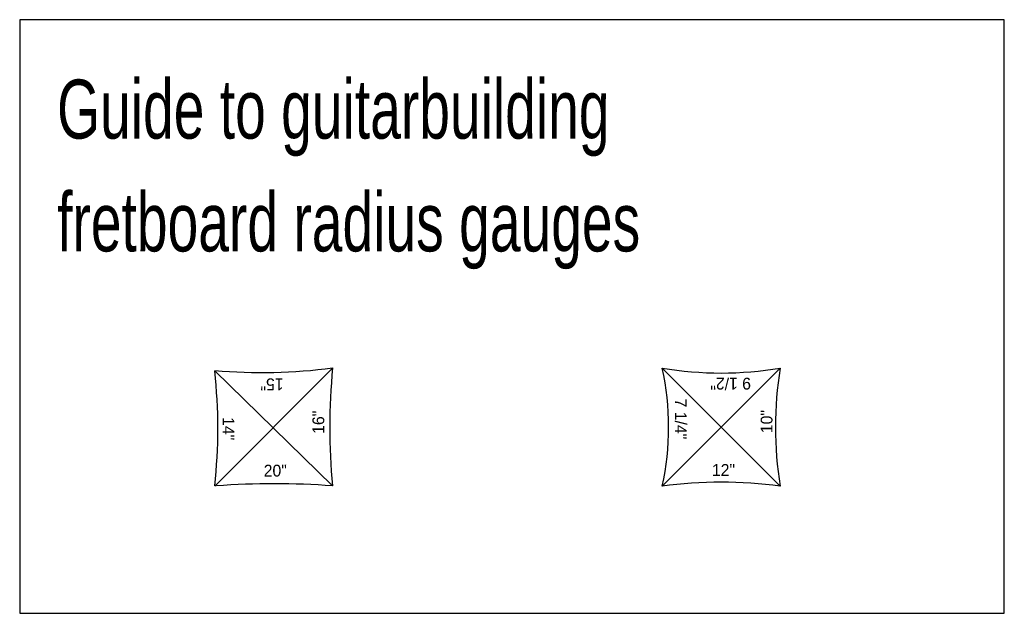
# Model space of a CAD drawing. Extents: x 0 to 668, y 0 to 402.
import ezdxf

# ---------------------------------------------------------------- set-up
doc = ezdxf.new("R2010")
doc.units = 0
doc.layers.get('0').update_dxf_attribs({"linetype": 'CONTINUOUS'})

msp = doc.modelspace()

# ---------------------------------------------------------------- linework, layer by layer
for p, q in [((212.27, 166.32), (132.26, 86.23)), ((132.27, 164.38), (212.17, 86.32)), ((435.75, 166.23), (515.75, 86.23)), ((435.75, 86.23), (515.75, 166.23))]:
    msp.add_line(p, q)
msp.add_lwpolyline([(0, 0), (667.79, 0), (667.79, 402.42), (0, 402.42)], close=True)
for centre, radius, start, end in [((-221.19, 125.35), 355.6, 353.69837, 6.30163), ((163.88, 544.23), 381, 265.2429, 277.29576), ((616.64, 125.83), 406.4, 174.2829, 185.5799), ((255.73, 126.23), 184.41, 347.47286, 12.52714), ((475.75, 404.19), 241.3, 260.4581, 279.5419), ((766.58, 126.23), 254, 170.93933, 189.06067), ((172.78, -420.15), 508, 85.55247, 94.44753), ((475.75, -215.94), 304.8, 82.45912, 97.54088)]:
    msp.add_arc(centre, radius, start, end)

# ---------------------------------------------------------------- texts
at = {"width": 0.7}
for s, p in [('Guide to guitarbuilding', (25.37, 321.81)), ('fretboard radius gauges', (25.37, 245.34))]:
    msp.add_text(s, height=40, dxfattribs=at).set_placement(p)
for s, rotation, p in [('9 1/2"', 180, (495.99, 159.69)), ('15"', 180, (178.97, 159.25)), ('7 1/4"', 270, (444.39, 145.56)), ('16"', 90, (206.57, 121.66)), ('10"', 90, (510.55, 122.11)), ('14"', 270, (137.62, 133.01))]:
    msp.add_text(s, height=8, rotation=rotation).set_placement(p)
for s, p in [('20"', (165.5, 92.72)), ('12"', (469.48, 93.17))]:
    msp.add_text(s, height=8).set_placement(p)

doc.saveas('drawing.dxf')
